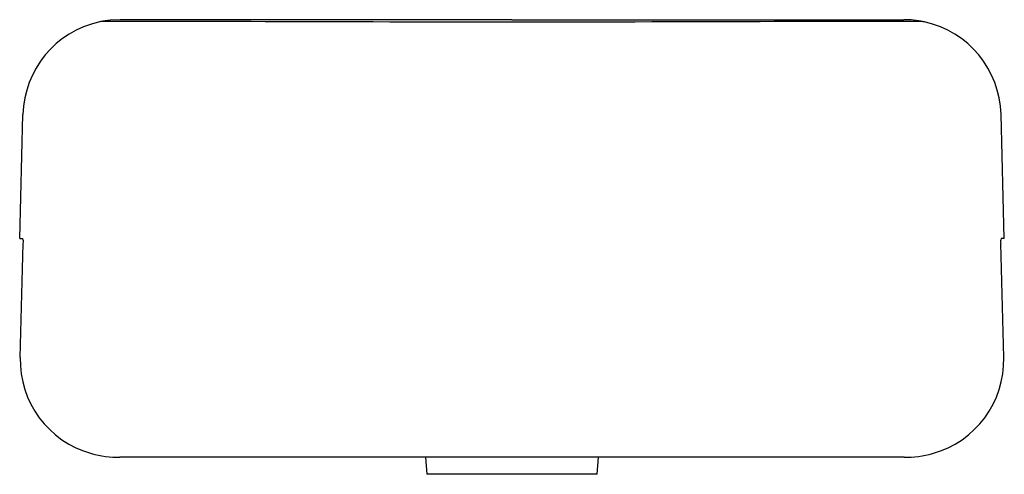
# Model space of a CAD drawing. Header units: millimetres. Extents: x 4171.896 to 4172.301, y 2360.396 to 2360.583.
import ezdxf

# ---------------------------------------------------------------- set-up
doc = ezdxf.new("R2010")
doc.units = ezdxf.units.MM
doc.layers.add('SANINDUSA', color=3, linetype='Continuous')

msp = doc.modelspace()

# ---------------------------------------------------------------- linework, layer by layer
at = {"layer": 'SANINDUSA'}
for p, q in [((4172.098279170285, 2360.582865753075), (4171.937245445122, 2360.582865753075)), ((4172.098279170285, 2360.582865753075), (4172.259312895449, 2360.582865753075)), ((4171.895922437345, 2360.492865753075), (4171.897259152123, 2360.543912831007)), ((4172.300635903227, 2360.492865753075), (4172.299299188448, 2360.543912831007)), ((4171.895922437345, 2360.492865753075), (4171.897201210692, 2360.492865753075)), ((4172.300635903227, 2360.492865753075), (4172.299357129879, 2360.492865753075)), ((4171.896145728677, 2360.443912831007), (4171.897384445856, 2360.490865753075)), ((4172.300412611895, 2360.443912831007), (4172.299173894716, 2360.490865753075)), ((4172.259412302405, 2360.402865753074), (4171.937146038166, 2360.402865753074)), ((4172.062666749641, 2360.402865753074), (4172.063279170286, 2360.395865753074)), ((4172.133279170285, 2360.395865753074), (4172.13389159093, 2360.402865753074)), ((4172.133279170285, 2360.395865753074), (4172.063279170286, 2360.395865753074))]:
    msp.add_line(p, q, dxfattribs=at)
at = {"layer": 'SANINDUSA', "flags": 128}
for points in [[(4171.937245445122, 2360.582865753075), (4171.933078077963, 2360.582648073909), (4171.930085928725, 2360.582219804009), (4171.928684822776, 2360.581938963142)], [(4172.09827923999, 2360.581830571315), (4172.09767051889, 2360.581830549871), (4172.090512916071, 2360.581833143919), (4172.083350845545, 2360.581838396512), (4172.076200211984, 2360.581846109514), (4172.069077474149, 2360.581856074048), (4172.061999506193, 2360.581868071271), (4172.05498344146, 2360.581881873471), (4172.048046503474, 2360.581897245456), (4172.04120702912, 2360.581913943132), (4172.034481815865, 2360.581931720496), (4172.027882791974, 2360.581949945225), (4172.021442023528, 2360.58196803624), (4172.015097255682, 2360.581986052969), (4172.008868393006, 2360.582003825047), (4172.002775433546, 2360.582021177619), (4171.99683857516, 2360.58203793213), (4171.991077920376, 2360.582053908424), (4171.985513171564, 2360.582068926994), (4171.980164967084, 2360.582082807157), (4171.975051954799, 2360.582095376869), (4171.970190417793, 2360.582106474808), (4171.965595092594, 2360.582115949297), (4171.961277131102, 2360.582123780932), (4171.957212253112, 2360.582130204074), (4171.953381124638, 2360.582135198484), (4171.949805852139, 2360.582138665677), (4171.946496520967, 2360.582140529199), (4171.943462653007, 2360.582140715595), (4171.940713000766, 2360.582139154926), (4171.938255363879, 2360.582135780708), (4171.936096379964, 2360.582130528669), (4171.934241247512, 2360.582123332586), (4171.932693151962, 2360.582114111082), (4171.931451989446, 2360.582102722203), (4171.930749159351, 2360.58209462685), (4171.930223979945, 2360.582092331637), (4171.929804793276, 2360.582085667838), (4171.929332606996, 2360.582056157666), (4171.929204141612, 2360.582038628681)], [(4172.267873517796, 2360.581938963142), (4172.267388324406, 2360.582038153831), (4172.266998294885, 2360.582074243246), (4172.266651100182, 2360.582088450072), (4172.266261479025, 2360.582092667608), (4172.265741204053, 2360.582095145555), (4172.265003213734, 2360.58210388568), (4172.264017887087, 2360.582112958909), (4172.262495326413, 2360.582122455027), (4172.260671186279, 2360.582129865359), (4172.258544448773, 2360.582135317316), (4172.256117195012, 2360.582138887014), (4172.253393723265, 2360.582140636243), (4172.250379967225, 2360.582140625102), (4172.247083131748, 2360.582138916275), (4172.243511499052, 2360.582135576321), (4172.239674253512, 2360.582130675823), (4172.235581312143, 2360.582124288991), (4172.231243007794, 2360.582116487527), (4172.226679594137, 2360.582107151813), (4172.221879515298, 2360.582096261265), (4172.216820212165, 2360.582083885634), (4172.211515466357, 2360.58207017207), (4172.205980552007, 2360.582055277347), (4172.200232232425, 2360.582039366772), (4172.194289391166, 2360.582022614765), (4172.188173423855, 2360.582005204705), (4172.18190438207, 2360.581987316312), (4172.175502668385, 2360.581969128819), (4172.168988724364, 2360.581950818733), (4172.16238272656, 2360.581932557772), (4172.155703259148, 2360.581914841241), (4172.148889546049, 2360.58189812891), (4172.141965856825, 2360.58188269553), (4172.134950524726, 2360.581868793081), (4172.12786047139, 2360.581856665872), (4172.120714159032, 2360.581846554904), (4172.11352890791, 2360.581838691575), (4172.106321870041, 2360.581833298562), (4172.099109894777, 2360.581830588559), (4172.098279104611, 2360.581830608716)]]:
    msp.add_lwpolyline(points, dxfattribs=at)
at = {"layer": 'SANINDUSA'}
for centre, radius, start, end in [((4171.937245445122, 2360.542865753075), 0.03999999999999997, 102.3577787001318, 178.5000000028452), ((4172.25952709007, 2360.545454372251), 0.03741199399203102, 77.96091319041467, 90.32803690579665), ((4172.259312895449, 2360.542865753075), 0.0399999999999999, 1.49999999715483, 77.64222129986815), ((4171.893573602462, 2360.491525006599), 0.003867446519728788, 350.1853053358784, 20.28406893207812), ((4172.302984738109, 2360.491525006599), 0.003867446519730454, 159.7159310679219, 189.8146946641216), ((4171.936160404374, 2360.442956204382), 0.04002610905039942, 178.6304967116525, 254.3663934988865), ((4172.260397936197, 2360.442956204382), 0.0400261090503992, 285.6336065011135, 1.369503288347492), ((4171.936800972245, 2360.445854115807), 0.04298974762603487, 254.5850668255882, 270.4599011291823), ((4172.259757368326, 2360.445854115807), 0.04298974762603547, 269.5400988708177, 285.4149331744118)]:
    msp.add_arc(centre, radius, start, end, dxfattribs=at)

doc.saveas('drawing.dxf')
